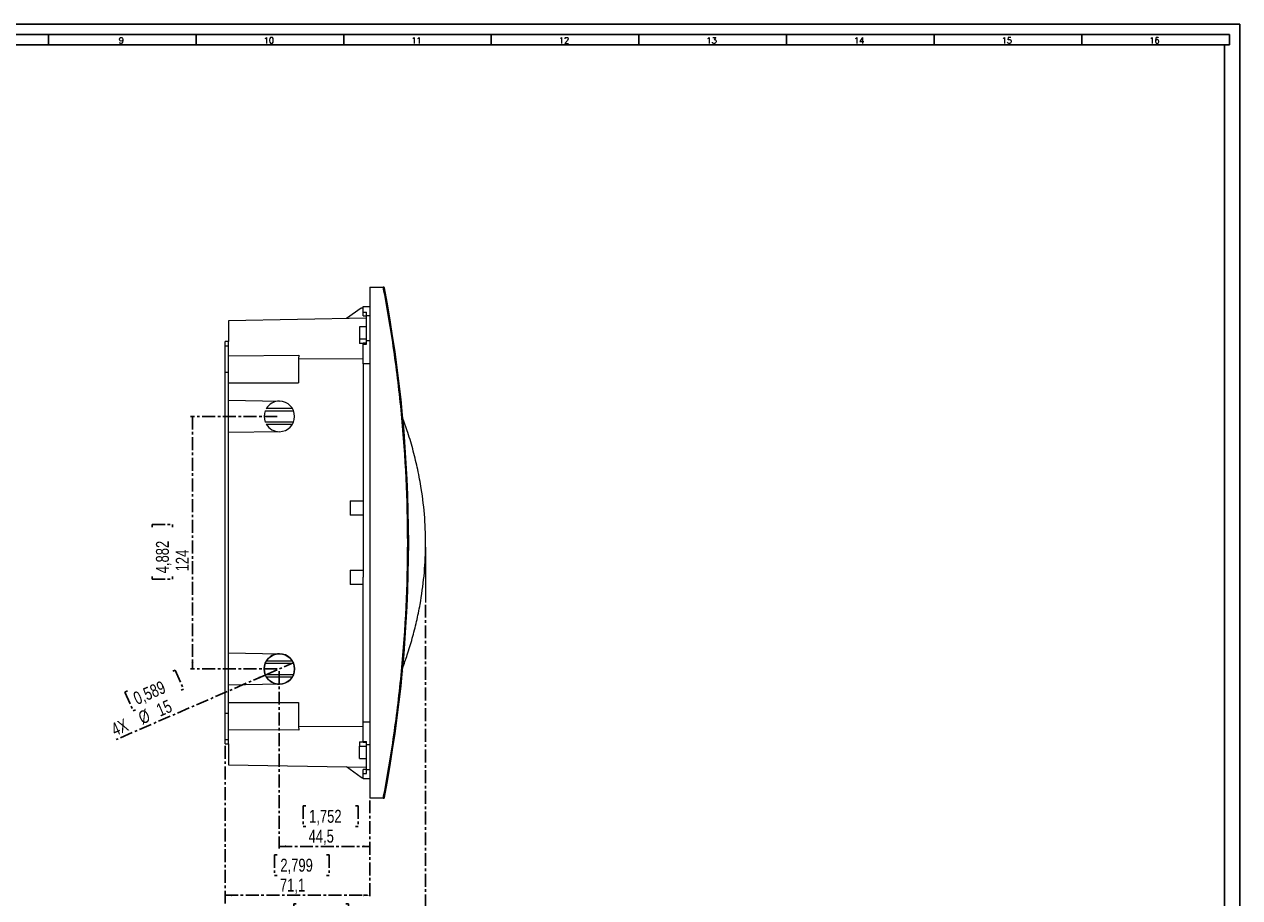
# Model space of a CAD drawing. Header units: millimetres. Extents: x 0 to 1189, y 0 to 841.
# Tile 6 of 6: x 593 to 1189, y 412 to 841. Entities that reach past the tile are written whole.
import ezdxf

# ---------------------------------------------------------------- set-up
doc = ezdxf.new("R2010")
doc.units = ezdxf.units.MM
doc.linetypes.add('CENTER', pattern=[10.16, 6.35, -1.27, 1.27, -1.27])
doc.layers.add('CENTRO', color=7, linetype='CENTER')
doc.layers.add('FORMATO', color=7, linetype='Continuous')
doc.styles.add('SLDTEXTSTYLE0', font='ROMANS')
doc.styles.add('SLDTEXTSTYLE3', font='TXT', dxfattribs={"width": 0.75})
doc.dimstyles.new('SLDDIMSTYLE0', dxfattribs={"dimtxt": 6.35, "dimasz": 3.302, "dimexe": 0, "dimexo": 0.0625, "dimgap": 1.5875, "dimtad": 1, "dimdec": 1, "dimrnd": 1e-09, "dimzin": 12, "dimdsep": 46, "dimtxsty": 'SLDTEXTSTYLE3', "dimsah": 1, "dimcen": 0.09, "dimadec": 0, "dimazin": 3, "dimtfac": 1, "dimtdec": 1, "dimtofl": 0, "dimtmove": 0, "dimatfit": 3, "dimfxl": 1, "dimfrac": 2, "dimtolj": 1, "dimtzin": 12, "dimarcsym": 0})
doc.dimstyles.new('SLDDIMSTYLE1', dxfattribs={"dimtxt": 6.35, "dimasz": 3.302, "dimexe": 0, "dimexo": 0.0625, "dimgap": 1.5875, "dimtad": 1, "dimdec": 1, "dimrnd": 1e-09, "dimzin": 12, "dimdsep": 46, "dimtxsty": 'SLDTEXTSTYLE3', "dimblk1": 'NONE', "dimsah": 1, "dimcen": 0, "dimadec": 0, "dimazin": 3, "dimtfac": 1, "dimtdec": 1, "dimtmove": 0, "dimatfit": 3, "dimldrblk": 'NONE', "dimfxl": 1, "dimfrac": 2, "dimtolj": 1, "dimtzin": 12, "dimarcsym": 0})

# ---------------------------------------------------------------- blocks, each defined once
blk = doc.blocks.new('_D_1')
at = {"layer": 'CENTRO'}
for p, q in [((789.47, 556.06), (789.47, 388.41)), ((691.09, 486.78), (691.09, 388.41)), ((726.03, 409.26), (724.75, 409.26)), ((724.75, 409.26), (724.75, 399.17)), ((750.36, 409.26), (751.65, 409.26)), ((751.65, 409.26), (751.65, 399.17)), ((724.75, 399.17), (726.03, 399.17)), ((751.65, 399.17), (750.36, 399.17)), ((789.47, 389.41), (691.09, 389.41))]:
    blk.add_line(p, q, dxfattribs=at)
for points in [[(691.09, 389.41), (694.39, 388.91), (694.39, 389.92)], [(789.47, 389.41), (786.17, 389.92), (786.17, 388.91)]]:
    blk.add_solid(points, dxfattribs=at)
at = {"layer": 'CENTRO', "char_height": 6.35, "attachment_point": 1, "style": 'SLDTEXTSTYLE3'}
for s, insert in [('3,873', (727.64, 407.35, 0.1)), ('98,4', (727.41, 397.6, 0.1))]:
    blk.add_mtext(s, dxfattribs=dict(at, insert=insert))
blk = doc.blocks.new('_D_2')
at = {"layer": 'CENTRO'}
for p, q in [((710.83, 521.52), (724.56, 527.47)), ((710.83, 521.52), (637.71, 489.87)), ((665.45, 523.36), (666.63, 523.87)), ((666.63, 523.87), (670.64, 514.61)), ((643.13, 513.7), (641.94, 513.19)), ((641.94, 513.19), (645.95, 503.93)), ((670.64, 514.61), (669.46, 514.1)), ((645.95, 503.93), (647.13, 504.44))]:
    blk.add_line(p, q, dxfattribs=at)
blk.add_solid([(710.83, 521.52), (707.6, 520.68), (708, 519.75)], dxfattribs=at)
at = {"layer": 'CENTRO', "char_height": 6.35, "attachment_point": 1, "rotation": 23.40895, "style": 'SLDTEXTSTYLE3'}
for s, insert in [('0,589', (645.36, 512.59, 0.1)), ('15', (656.65, 506.85, 0.1)), ('4X', (634.51, 497.26, 0.1)), ('%%c', (647.85, 503.04, 0.1))]:
    blk.add_mtext(s, dxfattribs=dict(at, insert=insert))
blk = doc.blocks.new('_NONE')
blk = doc.blocks.new('_D_3')
at = {"layer": 'CENTRO'}
for p, q in [((691.09, 486.78), (691.09, 412.41)), ((762.19, 460), (762.19, 412.41)), ((716.6, 433.26), (715.31, 433.26)), ((715.31, 433.26), (715.31, 423.17)), ((740.93, 433.26), (742.22, 433.26)), ((742.22, 433.26), (742.22, 423.17)), ((715.31, 423.17), (716.6, 423.17)), ((742.22, 423.17), (740.93, 423.17)), ((691.09, 413.41), (762.19, 413.41))]:
    blk.add_line(p, q, dxfattribs=at)
for points in [[(691.09, 413.41), (694.39, 412.91), (694.39, 413.92)], [(762.19, 413.41), (758.89, 413.92), (758.89, 412.91)]]:
    blk.add_solid(points, dxfattribs=at)
at = {"layer": 'CENTRO', "char_height": 6.35, "attachment_point": 1, "style": 'SLDTEXTSTYLE3'}
for s, insert in [('2,799', (718.21, 431.35, 0.1)), ('71,1', (717.98, 421.6, 0.1))]:
    blk.add_mtext(s, dxfattribs=dict(at, insert=insert))
blk = doc.blocks.new('_D_4')
at = {"layer": 'CENTRO'}
for p, q in [((717.7, 523.5), (717.7, 436.41)), ((762.19, 460), (762.19, 436.41)), ((730.7, 457.26), (729.41, 457.26)), ((729.41, 457.26), (729.41, 447.17)), ((755.03, 457.26), (756.31, 457.26)), ((756.31, 457.26), (756.31, 447.17)), ((729.41, 447.17), (730.7, 447.17)), ((756.31, 447.17), (755.03, 447.17)), ((717.7, 437.41), (762.19, 437.41))]:
    blk.add_line(p, q, dxfattribs=at)
for points in [[(717.7, 437.41), (721, 436.91), (721, 437.92)], [(762.19, 437.41), (758.89, 437.92), (758.89, 436.91)]]:
    blk.add_solid(points, dxfattribs=at)
at = {"layer": 'CENTRO', "char_height": 6.35, "attachment_point": 1, "style": 'SLDTEXTSTYLE3'}
for s, insert in [('1,752', (732.31, 455.35, 0.1)), ('44,5', (732.08, 445.6, 0.1))]:
    blk.add_mtext(s, dxfattribs=dict(at, insert=insert))
blk = doc.blocks.new('_D_5')
at = {"layer": 'CENTRO'}
for p, q in [((716.7, 648.5), (674.09, 648.5)), ((675.09, 648.5), (675.09, 524.5)), ((655.25, 594.2), (655.25, 595.49)), ((655.25, 595.49), (665.34, 595.49)), ((665.34, 595.49), (665.34, 594.2)), ((655.25, 569.87), (655.25, 568.58)), ((655.25, 568.58), (665.34, 568.58)), ((665.34, 568.58), (665.34, 569.87)), ((716.7, 524.5), (674.09, 524.5))]:
    blk.add_line(p, q, dxfattribs=at)
for points in [[(675.09, 648.5), (674.58, 645.19), (675.6, 645.19)], [(675.09, 524.5), (675.6, 527.8), (674.58, 527.8)]]:
    blk.add_solid(points, dxfattribs=at)
at = {"layer": 'CENTRO', "char_height": 6.35, "attachment_point": 1, "rotation": 90, "style": 'SLDTEXTSTYLE3'}
for s, insert in [('4,882', (657.15, 571.48, 0.1)), ('124', (666.9, 572.42, 0.1))]:
    blk.add_mtext(s, dxfattribs=dict(at, insert=insert))

msp = doc.modelspace()

# ---------------------------------------------------------------- linework, layer by layer
at = {"color": 7, "linetype": 'Continuous', "lineweight": 15}
for p, q in [((762.19, 712), (762.19, 461)), ((762.19, 712), (768.68, 712)), ((757.89, 701.7), (750.65, 696.51)), ((758.89, 701.7), (757.89, 701.7)), ((758.89, 699.73), (758.89, 702.5)), ((758.89, 702.5), (762.19, 702.5)), ((758.89, 699.73), (760.49, 699.73)), ((758.89, 697.9), (758.89, 699.73)), ((758.89, 697.9), (760.49, 697.9)), ((760.49, 697.81), (760.49, 699.73)), ((760.49, 696.68), (692.69, 695.5)), ((692.69, 695.5), (692.69, 685.21)), ((760.49, 692.41), (756.99, 692.41)), ((756.99, 692.41), (756.99, 686.44)), ((762.19, 697.81), (760.49, 697.81)), ((760.49, 685.69), (760.49, 697.81)), ((760.49, 686.44), (756.99, 686.44)), ((756.99, 686.44), (756.99, 684.31)), ((691.09, 683.18), (691.09, 685.21)), ((692.69, 685.21), (691.09, 685.21)), ((691.09, 683.18), (692.69, 683.18)), ((691.09, 670.19), (691.09, 683.18)), ((692.69, 678.3), (692.69, 685.21)), ((758.89, 684.34), (756.99, 684.31)), ((760.49, 684.44), (758.89, 684.44)), ((758.89, 684.04), (758.89, 684.44)), ((758.89, 684.04), (760.49, 684.04)), ((758.89, 674.38), (758.89, 684.04)), ((760.49, 684.04), (760.49, 685.69)), ((760.49, 685.69), (762.19, 685.69)), ((692.69, 678.3), (727.22, 678.55)), ((692.69, 665), (692.69, 678.3)), ((727.22, 678.55), (727.19, 676.75)), ((727.19, 676.75), (758.89, 676.98)), ((727.19, 676.75), (727.19, 665)), ((762.19, 674.38), (758.89, 674.38)), ((758.89, 674.38), (758.89, 603.5)), ((691.09, 670.19), (692.69, 670.19)), ((691.09, 502.8), (691.09, 670.19)), ((692.69, 656.44), (692.69, 665)), ((692.69, 665), (727.19, 665)), ((692.69, 656.44), (717.83, 656)), ((692.69, 640.55), (692.69, 656.44)), ((710.76, 651.3), (724.66, 651.3)), ((724.16, 652.3), (711.25, 652.3)), ((724.65, 645.7), (710.76, 645.7)), ((711.25, 644.7), (724.16, 644.7)), ((717.83, 641), (692.69, 640.55)), ((692.69, 532.44), (692.69, 640.55)), ((752.49, 607), (758.89, 607)), ((752.49, 607), (752.49, 600)), ((758.89, 603.5), (758.89, 569.5)), ((758.89, 600), (752.49, 600)), ((752.49, 573), (758.89, 573)), ((752.49, 573), (752.49, 566)), ((758.89, 498.62), (758.89, 569.5)), ((758.89, 566), (752.49, 566)), ((692.69, 532.44), (717.83, 532)), ((692.69, 516.55), (692.69, 532.44)), ((710.76, 527.3), (724.65, 527.3)), ((724.16, 528.3), (711.25, 528.3)), ((724.66, 521.7), (710.76, 521.7)), ((711.25, 520.7), (724.16, 520.7)), ((778.11, 522.95), (778.08, 522.95)), ((778.11, 523.04), (778.11, 522.95)), ((717.83, 517), (692.69, 516.55)), ((692.69, 508), (692.69, 516.55)), ((692.69, 508), (727.19, 508)), ((692.69, 494.7), (692.69, 508)), ((727.19, 508), (727.19, 496.25)), ((691.09, 489.81), (691.09, 502.8)), ((691.09, 502.8), (692.69, 502.8)), ((758.89, 496.02), (727.19, 496.25)), ((727.19, 496.25), (727.22, 494.45)), ((758.89, 498.62), (762.19, 498.62)), ((758.89, 488.95), (758.89, 498.62)), ((691.09, 487.78), (691.09, 489.81)), ((691.09, 489.81), (692.69, 489.81)), ((692.69, 487.78), (692.69, 494.7)), ((727.22, 494.45), (692.69, 494.7)), ((691.09, 487.78), (692.69, 487.78)), ((692.69, 487.78), (692.69, 477.5)), ((756.99, 488.68), (758.89, 488.66)), ((756.99, 488.68), (756.99, 486.56)), ((756.99, 480.58), (756.99, 486.56)), ((756.99, 486.56), (760.49, 486.56)), ((758.89, 488.95), (760.49, 488.95)), ((758.89, 488.56), (758.89, 488.95)), ((758.89, 488.56), (760.49, 488.56)), ((760.49, 487.3), (760.49, 488.95)), ((762.19, 487.3), (760.49, 487.3)), ((760.49, 475.18), (760.49, 487.3)), ((692.69, 477.5), (760.49, 476.31)), ((756.99, 480.58), (760.49, 480.58)), ((757.89, 471.3), (750.65, 476.48)), ((757.89, 471.3), (758.89, 471.3)), ((760.49, 475.09), (758.89, 475.09)), ((758.89, 473.26), (758.89, 475.09)), ((758.89, 470.5), (758.89, 473.26)), ((758.89, 473.26), (760.49, 473.26)), ((760.49, 475.18), (762.19, 475.18)), ((760.49, 473.26), (760.49, 475.18)), ((762.19, 470.5), (758.89, 470.5)), ((768.68, 461), (762.19, 461))]:
    msp.add_line(p, q, dxfattribs=at)
at = {"color": 7, "linetype": 'Continuous', "lineweight": 0}
msp.add_line((789.47, 584.32), (789.47, 557.06), dxfattribs=at)
msp.add_circle((717.7, 524.5), 7.48, dxfattribs=at)
at = {"color": 7, "linetype": 'Continuous', "lineweight": 15}
for centre, start, end in [((717.72, 648.5), 158.09152, 201.92784), ((717.72, 648.5), 88.98781, 149.5742), ((717.7, 648.5), 271.02042, 88.97958), ((717.72, 648.5), 210.44651, 271.01238), ((717.72, 524.5), 88.98762, 149.55349), ((717.7, 524.5), 271.02042, 88.97958), ((717.72, 524.5), 158.07216, 201.90848), ((717.72, 524.5), 210.4258, 271.01219)]:
    msp.add_arc(centre, 7.5, start, end, dxfattribs=at)
for points, knots in [([(768.68, 461), (769.67, 466.17), (770.6, 471.35), (772.34, 481.72), (773.15, 486.92), (775.4, 502.53), (776.65, 512.98), (779.68, 544.43), (780.69, 565.44), (780.69, 607.56), (779.68, 628.57), (776.65, 660.01), (775.4, 670.46), (773.15, 686.07), (772.34, 691.27), (770.6, 701.65), (769.67, 706.83), (768.68, 712)], [0, 0, 0, 0, 0.0625, 0.0625, 0.125, 0.125, 0.25, 0.25, 0.5, 0.5, 0.75, 0.75, 0.875, 0.875, 0.9375, 0.9375, 1, 1, 1, 1]), ([(768.78, 712), (768.76, 712), (768.75, 712), (768.73, 712), (768.71, 712), (768.7, 712), (768.68, 712)], [0, 0, 0, 0, 0.00004779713, 0.00004779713, 0.00004779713, 0.00009600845, 0.00009600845, 0.00009600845, 0.00009600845]), ([(769.27, 711.59), (769.27, 711.6), (769.26, 711.63), (769.25, 711.67), (769.21, 711.76), (769.14, 711.85), (769.05, 711.92), (768.97, 711.96), (768.88, 711.99), (768.81, 711.99), (768.78, 712)], [0, 0, 0, 0, 0.0580714, 0.1250833, 0.2494132, 0.4990874, 0.633261, 0.7495412, 0.8809983, 1, 1, 1, 1]), ([(778.18, 524.96), (778.97, 527.12), (780.71, 531.93), (783.01, 539.56), (785.12, 547.79), (787.21, 557.97), (788.9, 570.11), (789.69, 584.35), (789.24, 598.74), (787.76, 611.47), (785.72, 622.37), (783.51, 631.52), (781.02, 640.07), (779.08, 645.51), (778.19, 647.98)], [0, 0, 0, 0, 0.054859, 0.122097, 0.189886, 0.257673, 0.36988, 0.482081, 0.59755, 0.713025, 0.787584, 0.862144, 0.937472, 1, 1, 1, 1]), ([(778.11, 522.95), (778.11, 523.01), (778.11, 523.12), (778.07, 523.22), (778.04, 523.26), (778.04, 523.26)], [0, 0, 0, 0, 0.600211, 0.926411, 1, 1, 1, 1]), ([(768.68, 461), (768.7, 461), (768.71, 461), (768.73, 461), (768.75, 461), (768.76, 461), (768.78, 461)], [0, 0, 0, 0, 0.0000477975, 0.0000477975, 0.0000477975, 0.00009600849, 0.00009600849, 0.00009600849, 0.00009600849]), ([(768.78, 461), (768.79, 461), (768.83, 461), (768.88, 461.01), (768.93, 461.02), (768.98, 461.04), (769.05, 461.08), (769.14, 461.15), (769.21, 461.24), (769.25, 461.32), (769.26, 461.37), (769.27, 461.39), (769.27, 461.4)], [0, 0, 0, 0, 0.0581144, 0.1191708, 0.1833635, 0.2508171, 0.3669933, 0.5011514, 0.7507058, 0.8749764, 0.9419395, 1, 1, 1, 1])]:
    msp.add_open_spline(points, degree=3, knots=knots, dxfattribs=at)
msp.add_open_spline([(769.27, 461.4), (785.16, 544.8), (785.16, 628.19), (769.27, 711.59)], degree=3, dxfattribs=at)
at = {"layer": 'FORMATO'}
for p, q in [((1189, 841), (0, 841)), ((1189, 0), (1189, 841)), ((1184, 836), (25, 836)), ((604.44, 836), (604.44, 831)), ((676.87, 836), (676.87, 831)), ((749.3, 836), (749.3, 831)), ((821.73, 836), (821.73, 831)), ((894.16, 836), (894.16, 831)), ((966.59, 836), (966.59, 831)), ((1039.02, 836), (1039.02, 831)), ((1111.45, 836), (1111.45, 831)), ((1184, 836), (1184, 831)), ((25, 831), (1184, 831)), ((1181.52, 5), (1181.52, 831))]:
    msp.add_line(p, q, dxfattribs=at)

# ---------------------------------------------------------------- texts
at = {"layer": 'FORMATO', "char_height": 3, "attachment_point": 2, "style": 'SLDTEXTSTYLE0'}
for s, insert in [('9', (640.14, 834.6)), ('10', (712.55, 834.6)), ('11', (784.98, 834.6)), ('12', (857.41, 834.6)), ('13', (929.84, 834.6)), ('14', (1002.27, 834.6)), ('15', (1074.7, 834.6)), ('16', (1147.13, 834.6))]:
    msp.add_mtext(s, dxfattribs=dict(at, insert=insert))

# ---------------------------------------------------------------- dimensions: what is measured, and where the dimension line sits
at = {"layer": 'CENTRO'}
dim = msp.add_linear_dim(base=(675.09, 524.5), p1=(717.7, 648.5), p2=(717.7, 524.5), angle=90, dimstyle='SLDDIMSTYLE0', dxfattribs=at)
dim.commit()
dim.dimension.update_dxf_attribs({"geometry": '_D_5', "text_midpoint": (675.09, 582.03), "dimtype": 160})
for base, p1, p2, picture, middle in [((691.09, 389.41), (789.47, 557.06), (691.09, 487.78), '_D_1', (738.2, 389.41)), ((762.19, 437.41), (717.7, 524.5), (762.19, 461), '_D_4', (742.86, 437.41)), ((762.19, 413.41), (691.09, 487.78), (762.19, 461), '_D_3', (728.76, 413.41))]:
    dim = msp.add_linear_dim(base=base, p1=p1, p2=p2, dimstyle='SLDDIMSTYLE0', dxfattribs=at)
    dim.commit()
    dim.dimension.update_dxf_attribs({"geometry": picture, "text_midpoint": middle, "dimtype": 160})
dim = msp.add_diameter_dim_2p(p1=(724.56, 527.47), p2=(710.83, 521.52), text='4X <>', dimstyle='SLDDIMSTYLE1', dxfattribs=at)
dim.commit()
dim.dimension.update_dxf_attribs({"geometry": '_D_2', "text_midpoint": (655.79, 497.69), "dimtype": 163})

doc.saveas('drawing.dxf')
